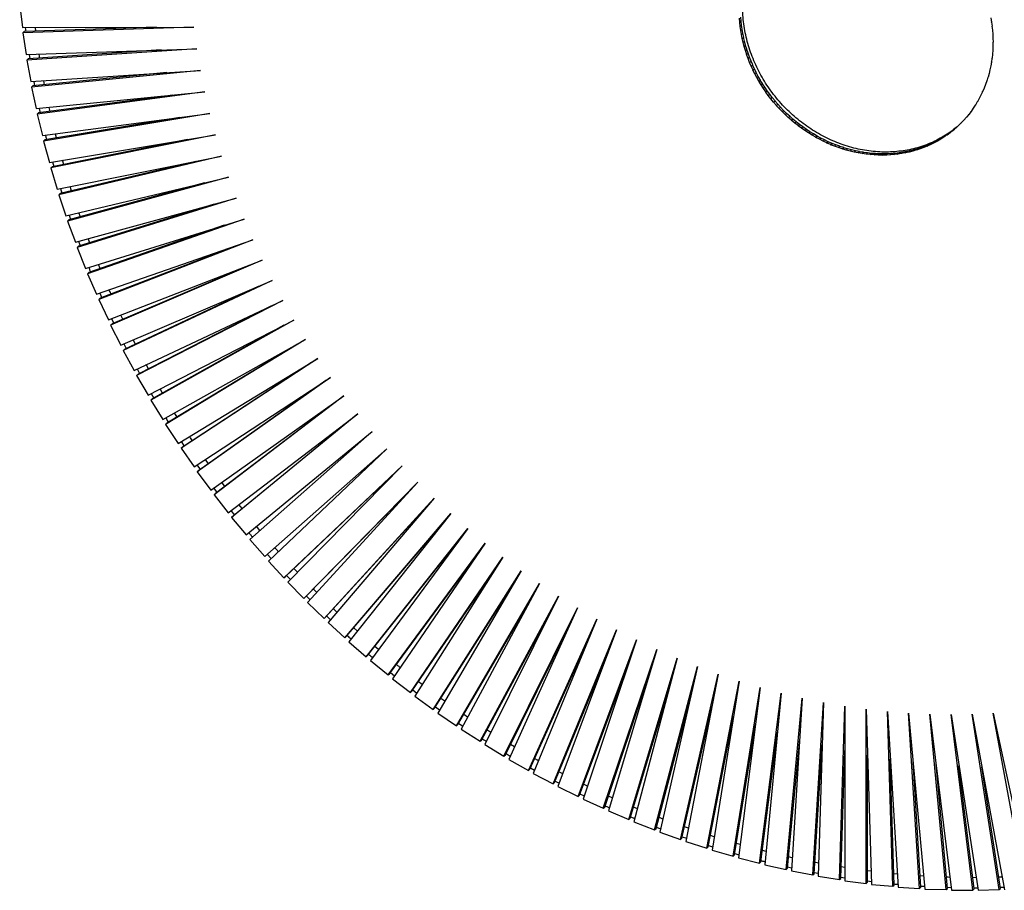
# Paper-space layout '_Dimétrica' of a CAD drawing. Header units: millimetres. Extents: x -425 to 423, y -431 to 430.
# Tile 1 of 3: x -423 to 67, y -431 to 2. Entities that reach past the tile are written whole.
import ezdxf

# ---------------------------------------------------------------- set-up
doc = ezdxf.new("R2010")
doc.units = ezdxf.units.MM

psp = doc.layouts.new('_Dimétrica')

# ---------------------------------------------------------------- linework, layer by layer
at = {"color": 7, "linetype": 'Continuous', "lineweight": 25}
for p, q in [((-422.72, 8.79), (-421.4, -1.97)), ((-64.45, 0.53), (-64.64, 2.54)), ((-64.48, 0.53), (-64.45, 0.53)), ((-64.23, -1.49), (-64.48, 0.53)), ((-64.45, 0.53), (-63.74, 1.15)), ((-63.74, 1.15), (-63.93, 3.14)), ((-63.53, -0.86), (-63.77, 1.13)), ((60.43, 2.71), (60.8, 0.7)), ((60.77, 0.7), (60.8, 0.72)), ((60.77, 0.7), (61.08, -1.32)), ((60.8, 0.7), (60.77, 0.7)), ((-421.4, -1.97), (-336.11, -1.85)), ((-336.11, -1.85), (-421.18, -4.71)), ((-421.18, -4.71), (-420.47, -4.09)), ((-421.18, -4.71), (-419.52, -15.47)), ((-354.68, -1.88), (-420.47, -4.09)), ((-419.94, -1.96), (-419.66, -4.06)), ((-414.64, -3.89), (-414.9, -1.96)), ((-64.26, -1.49), (-64.23, -1.49)), ((-63.95, -3.5), (-64.26, -1.49)), ((-64.23, -1.49), (-63.53, -0.86)), ((-63.98, -3.5), (-63.95, -3.5)), ((-63.61, -5.51), (-63.98, -3.5)), ((-63.95, -3.5), (-63.25, -2.88)), ((-63.61, -5.51), (-62.91, -4.89)), ((-63.25, -2.88), (-63.55, -0.89)), ((-62.91, -4.89), (-63.27, -2.9)), ((61.05, -1.32), (61.08, -1.3)), ((61.05, -1.32), (61.3, -3.33)), ((61.08, -1.32), (61.05, -1.32)), ((61.27, -3.33), (61.3, -3.31)), ((61.27, -3.33), (61.46, -5.35)), ((61.3, -3.33), (61.27, -3.33)), ((-63.64, -5.52), (-63.61, -5.51)), ((-63.21, -7.52), (-63.64, -5.52)), ((-63.24, -7.53), (-63.21, -7.52)), ((-62.75, -9.52), (-63.24, -7.53)), ((-63.21, -7.52), (-62.5, -6.9)), ((-62.5, -6.9), (-62.93, -4.91)), ((-62.78, -9.53), (-62.75, -9.52)), ((-62.22, -11.52), (-62.78, -9.53)), ((-62.75, -9.52), (-62.04, -8.9)), ((-62.04, -8.9), (-62.53, -6.92)), ((-61.52, -10.9), (-62.07, -8.92)), ((61.42, -5.35), (61.45, -5.32)), ((61.42, -5.35), (61.55, -7.36)), ((61.46, -5.35), (61.42, -5.35)), ((61.52, -7.36), (61.55, -7.33)), ((61.52, -7.36), (61.58, -9.36)), ((61.55, -7.36), (61.52, -7.36)), ((61.55, -9.36), (61.58, -9.33)), ((61.55, -9.36), (61.55, -11.36)), ((61.58, -9.36), (61.55, -9.36)), ((-419.52, -15.47), (-334.62, -12.61)), ((-334.62, -12.61), (-419.22, -18.22)), ((-352.29, -13.2), (-418.52, -17.59)), ((-62.25, -11.52), (-62.22, -11.52)), ((-61.64, -13.5), (-62.25, -11.52)), ((-62.22, -11.52), (-61.52, -10.9)), ((-61.67, -13.51), (-61.64, -13.5)), ((-61, -15.48), (-61.67, -13.51)), ((-61.64, -13.5), (-60.93, -12.88)), ((-60.93, -12.88), (-61.54, -10.92)), ((-60.29, -14.85), (-60.96, -12.9)), ((61.42, -13.34), (61.3, -15.32)), ((61.42, -13.34), (61.46, -13.31)), ((61.46, -13.34), (61.42, -13.34)), ((61.52, -11.35), (61.46, -13.34)), ((61.52, -11.35), (61.55, -11.33)), ((61.55, -11.36), (61.52, -11.35)), ((-419.22, -18.22), (-418.52, -17.59)), ((-419.22, -18.22), (-417.24, -28.95)), ((-418.03, -15.42), (-417.69, -17.54)), ((-412.68, -17.21), (-413, -15.25)), ((-61.03, -15.48), (-61, -15.48)), ((-60.3, -17.43), (-61.03, -15.48)), ((-61, -15.48), (-60.29, -14.85)), ((-60.33, -17.44), (-60.3, -17.43)), ((-59.54, -19.38), (-60.33, -17.44)), ((-59.59, -16.81), (-60.32, -14.87)), ((-60.3, -17.43), (-59.59, -16.81)), ((-58.83, -18.75), (-59.61, -16.83)), ((-59.57, -19.39), (-59.54, -19.38)), ((-58.72, -21.3), (-59.57, -19.39)), ((-59.54, -19.38), (-58.83, -18.75)), ((-58.02, -20.68), (-58.85, -18.77)), ((60.77, -19.22), (60.46, -21.15)), ((60.77, -19.22), (60.81, -19.18)), ((60.8, -19.22), (60.77, -19.22)), ((61.05, -17.27), (60.8, -19.22)), ((61.05, -17.27), (61.09, -17.24)), ((61.08, -17.28), (61.05, -17.27)), ((61.27, -15.31), (61.08, -17.28)), ((61.27, -15.31), (61.3, -15.28)), ((61.3, -15.32), (61.27, -15.31)), ((-417.24, -28.95), (-332.8, -23.36)), ((-332.8, -23.36), (-416.85, -31.7)), ((-349.55, -24.47), (-416.15, -31.08)), ((-58.75, -21.31), (-58.72, -21.3)), ((-57.85, -23.21), (-58.75, -21.31)), ((-58.72, -21.3), (-58.02, -20.68)), ((-57.14, -22.58), (-58.04, -20.7)), ((-57.88, -23.22), (-57.85, -23.21)), ((-56.92, -25.09), (-57.88, -23.22)), ((-57.85, -23.21), (-57.14, -22.58)), ((-56.21, -24.47), (-57.17, -22.6)), ((-56.92, -25.09), (-56.21, -24.47)), ((-55.23, -26.33), (-56.24, -24.49)), ((60.03, -23.05), (59.6, -24.95)), ((60.03, -23.05), (60.07, -23.01)), ((60.06, -23.06), (60.03, -23.05)), ((60.43, -21.14), (60.06, -23.06)), ((60.43, -21.14), (60.47, -21.11)), ((60.46, -21.15), (60.43, -21.14)), ((-415.72, -28.85), (-415.32, -31)), ((-410.32, -30.5), (-410.69, -28.52)), ((-56.95, -25.1), (-56.92, -25.09)), ((-55.94, -26.95), (-56.95, -25.1)), ((-55.97, -26.96), (-55.94, -26.95)), ((-54.9, -28.79), (-55.97, -26.96)), ((-55.94, -26.95), (-55.23, -26.33)), ((-54.2, -28.16), (-55.25, -26.35)), ((-54.93, -28.8), (-54.9, -28.79)), ((-53.81, -30.59), (-54.93, -28.8)), ((-54.9, -28.79), (-54.2, -28.16)), ((-53.11, -29.97), (-54.22, -28.18)), ((58.46, -28.63), (57.85, -30.46)), ((58.46, -28.63), (58.5, -28.59)), ((58.49, -28.65), (58.46, -28.63)), ((59.04, -26.8), (58.49, -28.65)), ((59.04, -26.8), (59.09, -26.76)), ((59.07, -26.81), (59.04, -26.8)), ((59.57, -24.93), (59.07, -26.81)), ((59.57, -24.93), (59.61, -24.9)), ((59.6, -24.95), (59.57, -24.93)), ((-416.85, -31.7), (-416.15, -31.08)), ((-416.85, -31.7), (-414.54, -42.41)), ((-414.54, -42.41), (-330.65, -34.08)), ((-330.65, -34.08), (-414.07, -45.16)), ((-53.84, -30.61), (-53.81, -30.59)), ((-52.67, -32.37), (-53.84, -30.61)), ((-53.81, -30.59), (-53.11, -29.97)), ((-51.97, -31.75), (-53.13, -29.99)), ((-52.7, -32.39), (-52.67, -32.37)), ((-51.48, -34.12), (-52.7, -32.39)), ((-52.67, -32.37), (-51.97, -31.75)), ((-50.77, -33.5), (-51.99, -31.77)), ((-51.51, -34.14), (-51.48, -34.12)), ((-50.24, -35.84), (-51.51, -34.14)), ((-51.48, -34.12), (-50.77, -33.5)), ((-49.53, -35.22), (-50.8, -33.52)), ((56.36, -33.98), (55.57, -35.71)), ((56.36, -33.98), (56.41, -33.93)), ((56.39, -33.99), (56.36, -33.98)), ((57.12, -32.23), (56.39, -33.99)), ((57.12, -32.23), (57.17, -32.18)), ((57.14, -32.24), (57.12, -32.23)), ((57.82, -30.44), (57.14, -32.24)), ((57.82, -30.44), (57.87, -30.4)), ((57.85, -30.46), (57.82, -30.44)), ((-346.46, -35.65), (-413.37, -44.54)), ((-50.27, -35.86), (-50.24, -35.84)), ((-48.95, -37.52), (-50.27, -35.86)), ((-50.24, -35.84), (-49.53, -35.22)), ((-48.25, -36.9), (-49.56, -35.23)), ((-48.98, -37.54), (-48.95, -37.52)), ((-47.62, -39.17), (-48.98, -37.54)), ((-48.95, -37.52), (-48.25, -36.9)), ((-46.91, -38.54), (-48.27, -36.92)), ((-47.64, -39.19), (-47.62, -39.17)), ((-46.24, -40.78), (-47.64, -39.19)), ((-47.62, -39.17), (-46.91, -38.54)), ((-45.53, -40.15), (-46.93, -38.56)), ((53.74, -39.03), (52.78, -40.66)), ((53.74, -39.03), (53.81, -38.97)), ((53.77, -39.05), (53.74, -39.03)), ((54.67, -37.38), (53.77, -39.05)), ((54.67, -37.38), (54.73, -37.33)), ((54.7, -37.4), (54.67, -37.38)), ((55.54, -35.7), (54.7, -37.4)), ((55.54, -35.7), (55.6, -35.64)), ((55.57, -35.71), (55.54, -35.7)), ((-413.01, -42.26), (-412.55, -44.43)), ((-407.57, -43.77), (-408, -41.76)), ((-46.26, -40.8), (-45.53, -40.15)), ((-44.81, -42.35), (-46.26, -40.8)), ((-44.11, -41.73), (-45.55, -40.17)), ((-44.83, -42.37), (-44.13, -41.75)), ((-44.83, -42.37), (-44.81, -42.35)), ((-43.35, -43.88), (-44.83, -42.37)), ((-44.81, -42.35), (-44.11, -41.73)), ((-44.13, -41.75), (-44.11, -41.73)), ((-42.64, -43.26), (-44.13, -41.75)), ((-43.37, -43.9), (-42.66, -43.28)), ((-43.37, -43.9), (-43.35, -43.88)), ((-41.84, -45.37), (-43.37, -43.9)), ((-43.35, -43.88), (-42.64, -43.26)), ((-42.66, -43.28), (-42.64, -43.26)), ((-41.13, -44.74), (-42.66, -43.28)), ((50.63, -43.75), (49.52, -45.27)), ((50.63, -43.75), (50.73, -43.66)), ((50.66, -43.77), (50.63, -43.75)), ((51.72, -42.22), (50.66, -43.77)), ((51.72, -42.22), (51.81, -42.14)), ((51.75, -42.24), (51.72, -42.22)), ((52.76, -40.65), (51.75, -42.24)), ((52.76, -40.65), (52.84, -40.58)), ((52.78, -40.66), (52.76, -40.65)), ((-414.07, -45.16), (-413.37, -44.54)), ((-414.07, -45.16), (-411.44, -55.83)), ((-411.44, -55.83), (-328.18, -44.77)), ((-328.18, -44.77), (-410.89, -58.57)), ((-343.03, -46.75), (-410.18, -57.95)), ((-41.86, -45.39), (-41.15, -44.77)), ((-41.86, -45.39), (-41.84, -45.37)), ((-40.29, -46.81), (-41.86, -45.39)), ((-41.84, -45.37), (-41.13, -44.74)), ((-41.15, -44.77), (-41.13, -44.74)), ((-39.58, -46.19), (-41.15, -44.77)), ((-40.31, -46.84), (-39.6, -46.21)), ((-40.31, -46.84), (-40.29, -46.81)), ((-38.7, -48.21), (-40.31, -46.84)), ((-40.29, -46.81), (-39.58, -46.19)), ((-39.6, -46.21), (-39.58, -46.19)), ((-38, -47.59), (-39.6, -46.21)), ((-38.72, -48.24), (-38.02, -47.61)), ((-38.72, -48.24), (-38.7, -48.21)), ((-37.08, -49.57), (-38.72, -48.24)), ((-38.7, -48.21), (-38, -47.59)), ((-38.02, -47.61), (-38, -47.59)), ((-36.37, -48.94), (-38.02, -47.61)), ((-37.1, -49.59), (-36.39, -48.97)), ((-37.08, -49.57), (-36.37, -48.94)), ((-36.39, -48.97), (-36.37, -48.94)), ((-34.72, -50.25), (-36.39, -48.97)), ((47.06, -48.1), (45.79, -49.48)), ((47.06, -48.1), (47.24, -47.94)), ((47.08, -48.12), (47.06, -48.1)), ((48.3, -46.69), (47.08, -48.12)), ((48.3, -46.69), (48.44, -46.57)), ((48.32, -46.72), (48.3, -46.69)), ((49.49, -45.25), (48.32, -46.72)), ((49.49, -45.25), (49.61, -45.14)), ((49.52, -45.27), (49.49, -45.25)), ((-37.1, -49.59), (-37.08, -49.57)), ((-35.42, -50.87), (-37.1, -49.59)), ((-35.44, -50.9), (-34.73, -50.27)), ((-35.44, -50.9), (-35.42, -50.87)), ((-33.73, -52.13), (-35.44, -50.9)), ((-35.42, -50.87), (-34.72, -50.25)), ((-34.73, -50.27), (-34.72, -50.25)), ((-33.02, -51.51), (-34.73, -50.27)), ((-33.75, -52.16), (-33.04, -51.53)), ((-33.75, -52.16), (-33.73, -52.13)), ((-32.01, -53.34), (-33.75, -52.16)), ((-33.73, -52.13), (-33.02, -51.51)), ((-33.04, -51.53), (-33.02, -51.51)), ((-31.3, -52.72), (-33.04, -51.53)), ((-32.02, -53.36), (-31.32, -52.74)), ((-32.02, -53.36), (-32.01, -53.34)), ((-30.26, -54.49), (-32.02, -53.36)), ((-32.01, -53.34), (-31.3, -52.72)), ((-31.32, -52.74), (-31.3, -52.72)), ((-29.55, -53.87), (-31.32, -52.74)), ((-30.26, -54.49), (-29.55, -53.87)), ((-29.56, -53.9), (-29.55, -53.87)), ((40.87, -53.78), (39.38, -54.91)), ((40.16, -54.4), (40.87, -53.78)), ((41.63, -53.24), (40.19, -54.43)), ((40.19, -54.43), (40.89, -53.8)), ((40.89, -53.8), (40.87, -53.78)), ((42.34, -52.62), (40.89, -53.8)), ((41.63, -53.24), (42.34, -52.62)), ((41.65, -53.27), (41.63, -53.24)), ((43.76, -51.41), (41.65, -53.27)), ((42.36, -52.64), (42.34, -52.62)), ((43.08, -52.05), (43.06, -52.03)), ((44.44, -50.77), (43.08, -52.05)), ((44.44, -50.77), (44.79, -50.46)), ((44.46, -50.79), (44.44, -50.77)), ((45.77, -49.46), (44.46, -50.79)), ((45.77, -49.46), (46.01, -49.25)), ((45.79, -49.48), (45.77, -49.46)), ((-410.89, -58.57), (-410.18, -57.95)), ((-410.89, -58.57), (-407.93, -69.2)), ((-407.93, -69.2), (-325.38, -55.42)), ((-325.38, -55.42), (-407.3, -71.93)), ((-339.26, -57.74), (-406.59, -71.31)), ((-30.27, -54.52), (-29.56, -53.9)), ((-30.27, -54.52), (-30.26, -54.49)), ((-28.47, -55.6), (-30.27, -54.52)), ((-27.77, -54.98), (-29.56, -53.9)), ((-28.49, -55.63), (-27.78, -55)), ((-28.49, -55.63), (-28.47, -55.6)), ((-26.67, -56.65), (-28.49, -55.63)), ((-28.47, -55.6), (-27.77, -54.98)), ((-27.78, -55), (-27.77, -54.98)), ((-25.96, -56.03), (-27.78, -55)), ((-25.97, -56.05), (-26.68, -56.68)), ((-26.68, -56.68), (-26.67, -56.65)), ((-24.83, -57.65), (-26.68, -56.68)), ((-26.67, -56.65), (-25.96, -56.03)), ((-25.97, -56.05), (-25.96, -56.03)), ((-24.13, -57.02), (-25.97, -56.05)), ((-24.85, -57.67), (-24.14, -57.05)), ((-24.85, -57.67), (-24.83, -57.65)), ((-22.98, -58.59), (-24.85, -57.67)), ((-24.83, -57.65), (-24.13, -57.02)), ((-24.14, -57.05), (-24.13, -57.02)), ((-22.27, -57.96), (-24.14, -57.05)), ((-22.99, -58.61), (-22.28, -57.99)), ((-22.99, -58.61), (-22.98, -58.59)), ((-21.1, -59.47), (-22.99, -58.61)), ((-22.98, -58.59), (-22.27, -57.96)), ((-22.28, -57.99), (-22.27, -57.96)), ((-20.4, -58.85), (-22.28, -57.99)), ((32.95, -58.77), (31.27, -59.64)), ((32.24, -59.4), (32.95, -58.77)), ((33.9, -58.51), (32.26, -59.43)), ((32.97, -58.8), (32.95, -58.77)), ((34.61, -57.89), (32.97, -58.8)), ((33.9, -58.51), (34.61, -57.89)), ((33.92, -58.54), (33.9, -58.51)), ((35.52, -57.56), (33.92, -58.54)), ((33.92, -58.54), (34.62, -57.91)), ((34.62, -57.91), (34.61, -57.89)), ((36.23, -56.94), (34.62, -57.91)), ((35.52, -57.56), (36.23, -56.94)), ((35.54, -57.59), (35.52, -57.56)), ((37.11, -56.56), (35.54, -57.59)), ((35.54, -57.59), (36.25, -56.97)), ((36.25, -56.97), (36.23, -56.94)), ((37.82, -55.94), (36.25, -56.97)), ((37.11, -56.56), (37.82, -55.94)), ((37.13, -56.59), (37.11, -56.56)), ((38.66, -55.51), (37.13, -56.59)), ((37.13, -56.59), (37.83, -55.97)), ((37.83, -55.97), (37.82, -55.94)), ((39.36, -54.89), (37.83, -55.97)), ((38.66, -55.51), (39.36, -54.89)), ((38.68, -55.54), (38.66, -55.51)), ((40.16, -54.4), (38.68, -55.54)), ((38.68, -55.54), (39.38, -54.91)), ((39.38, -54.91), (39.36, -54.89)), ((40.19, -54.43), (40.16, -54.4)), ((-21.11, -59.5), (-20.4, -58.87)), ((-21.11, -59.5), (-21.1, -59.47)), ((-19.21, -60.3), (-21.11, -59.5)), ((-21.1, -59.47), (-20.4, -58.85)), ((-20.4, -58.87), (-20.4, -58.85)), ((-18.5, -59.67), (-20.4, -58.87)), ((-19.22, -60.33), (-18.51, -59.7)), ((-19.22, -60.33), (-19.21, -60.3)), ((-17.29, -61.07), (-19.22, -60.33)), ((-19.21, -60.3), (-18.5, -59.67)), ((-18.51, -59.7), (-18.5, -59.67)), ((-16.59, -60.44), (-18.51, -59.7)), ((-17.3, -61.09), (-16.59, -60.47)), ((-17.3, -61.09), (-17.29, -61.07)), ((-15.36, -61.77), (-17.3, -61.09)), ((-17.29, -61.07), (-16.59, -60.44)), ((-16.59, -60.47), (-16.59, -60.44)), ((-14.66, -61.15), (-16.59, -60.47)), ((-15.37, -61.8), (-14.66, -61.18)), ((-15.37, -61.8), (-15.36, -61.77)), ((-13.42, -62.42), (-15.37, -61.8)), ((-15.36, -61.77), (-14.66, -61.15)), ((-14.66, -61.18), (-14.66, -61.15)), ((-12.72, -61.8), (-14.66, -61.18)), ((-13.43, -62.46), (-12.72, -61.83)), ((-13.43, -62.46), (-13.42, -62.42)), ((-11.47, -63.01), (-13.43, -62.46)), ((-13.42, -62.42), (-12.72, -61.8)), ((-12.72, -61.83), (-12.72, -61.8)), ((-10.76, -62.39), (-12.72, -61.83)), ((-11.47, -63.01), (-10.76, -62.39)), ((-11.47, -63.05), (-10.77, -62.42)), ((-11.47, -63.05), (-11.47, -63.01)), ((-9.5, -63.54), (-11.47, -63.05)), ((-10.77, -62.42), (-10.76, -62.39)), ((-8.8, -62.92), (-10.77, -62.42)), ((-9.51, -63.57), (-8.8, -62.95)), ((-9.51, -63.57), (-9.5, -63.54)), ((-7.53, -64.01), (-9.51, -63.57)), ((-9.5, -63.54), (-8.8, -62.92)), ((-8.8, -62.95), (-8.8, -62.92)), ((-6.83, -63.39), (-8.8, -62.95)), ((-7.54, -64.04), (-6.83, -63.42)), ((-7.53, -64.01), (-6.83, -63.39)), ((-6.83, -63.42), (-6.83, -63.39)), ((-4.85, -63.79), (-6.83, -63.42)), ((20.5, -63.35), (18.64, -63.79)), ((19.8, -63.98), (20.5, -63.35)), ((19.81, -64.01), (20.51, -63.38)), ((21.65, -63.5), (19.81, -64.01)), ((20.51, -63.38), (20.5, -63.35)), ((22.36, -62.88), (20.51, -63.38)), ((21.65, -63.5), (22.36, -62.88)), ((21.66, -63.53), (21.65, -63.5)), ((21.66, -63.53), (22.37, -62.91)), ((23.49, -62.97), (21.66, -63.53)), ((22.37, -62.91), (22.36, -62.88)), ((24.19, -62.34), (22.37, -62.91)), ((23.49, -62.97), (24.19, -62.34)), ((23.5, -63), (23.49, -62.97)), ((25.29, -62.37), (23.5, -63)), ((23.5, -63), (24.2, -62.37)), ((24.2, -62.37), (24.19, -62.34)), ((26, -61.75), (24.2, -62.37)), ((25.29, -62.37), (26, -61.75)), ((25.31, -62.4), (25.29, -62.37)), ((27.07, -61.72), (25.31, -62.4)), ((25.31, -62.4), (26.01, -61.78)), ((26.01, -61.78), (26, -61.75)), ((27.78, -61.09), (26.01, -61.78)), ((27.07, -61.72), (27.78, -61.09)), ((27.09, -61.75), (27.07, -61.72)), ((28.83, -61), (27.09, -61.75)), ((27.09, -61.75), (27.8, -61.12)), ((27.8, -61.12), (27.78, -61.09)), ((29.53, -60.38), (27.8, -61.12)), ((28.83, -61), (29.53, -60.38)), ((28.84, -61.03), (28.83, -61)), ((30.55, -60.23), (28.84, -61.03)), ((28.84, -61.03), (29.55, -60.41)), ((29.55, -60.41), (29.53, -60.38)), ((31.26, -59.61), (29.55, -60.41)), ((30.55, -60.23), (31.26, -59.61)), ((30.57, -60.26), (30.55, -60.23)), ((32.24, -59.4), (30.57, -60.26)), ((30.57, -60.26), (31.27, -59.64)), ((31.27, -59.64), (31.26, -59.61)), ((32.26, -59.43), (32.24, -59.4)), ((32.26, -59.43), (32.97, -58.8)), ((-404.02, -82.49), (-322.27, -66.02)), ((-322.27, -66.02), (-403.31, -85.22)), ((-400.84, -70.15), (-401.43, -68.11)), ((-7.54, -64.04), (-7.53, -64.01)), ((-5.56, -64.42), (-7.54, -64.04)), ((-5.56, -64.42), (-4.85, -63.79)), ((-5.56, -64.45), (-4.85, -63.83)), ((-5.56, -64.45), (-5.56, -64.42)), ((-3.57, -64.76), (-5.56, -64.45)), ((-4.85, -63.83), (-4.85, -63.79)), ((-2.87, -64.14), (-4.85, -63.83)), ((-3.58, -64.79), (-2.87, -64.17)), ((-3.58, -64.79), (-3.57, -64.76)), ((-1.59, -65.04), (-3.58, -64.79)), ((-3.57, -64.76), (-2.87, -64.14)), ((-2.87, -64.17), (-2.87, -64.14)), ((-0.88, -64.42), (-2.87, -64.17)), ((-1.59, -65.04), (-0.88, -64.42)), ((-1.59, -65.07), (-0.88, -64.45)), ((-1.59, -65.07), (-1.59, -65.04)), ((0.39, -65.26), (-1.59, -65.07)), ((-0.88, -64.45), (-0.88, -64.42)), ((1.1, -64.64), (-0.88, -64.45)), ((0.39, -65.26), (1.1, -64.64)), ((0.39, -65.29), (1.1, -64.67)), ((0.39, -65.29), (0.39, -65.26)), ((2.37, -65.42), (0.39, -65.29)), ((1.1, -64.67), (1.1, -64.64)), ((3.08, -64.79), (1.1, -64.67)), ((2.37, -65.42), (3.08, -64.79)), ((2.38, -65.45), (2.37, -65.42)), ((2.38, -65.45), (3.08, -64.82)), ((4.35, -65.51), (2.38, -65.45)), ((3.08, -64.82), (3.08, -64.79)), ((5.06, -64.89), (3.08, -64.82)), ((4.35, -65.51), (5.06, -64.89)), ((4.35, -65.54), (5.06, -64.92)), ((4.35, -65.54), (4.35, -65.51)), ((6.32, -65.54), (4.35, -65.54)), ((5.06, -64.92), (5.06, -64.89)), ((7.03, -64.91), (5.06, -64.92)), ((6.32, -65.54), (7.03, -64.91)), ((6.33, -65.57), (6.32, -65.54)), ((6.33, -65.57), (7.03, -64.95)), ((8.29, -65.5), (6.33, -65.57)), ((8.99, -64.88), (7.03, -64.95)), ((7.03, -64.95), (7.03, -64.91)), ((8.29, -65.5), (8.99, -64.88)), ((8.29, -65.54), (9, -64.91)), ((10.24, -65.41), (8.29, -65.54)), ((8.29, -65.54), (8.29, -65.5)), ((9, -64.91), (8.99, -64.88)), ((10.95, -64.78), (9, -64.91)), ((10.24, -65.41), (10.95, -64.78)), ((10.25, -65.44), (10.24, -65.41)), ((10.25, -65.44), (10.95, -64.81)), ((12.18, -65.25), (10.25, -65.44)), ((12.89, -64.62), (10.95, -64.81)), ((10.95, -64.81), (10.95, -64.78)), ((12.18, -65.25), (12.89, -64.62)), ((12.19, -65.28), (12.18, -65.25)), ((12.19, -65.28), (12.9, -64.65)), ((14.11, -65.02), (12.19, -65.28)), ((12.9, -64.65), (12.89, -64.62)), ((14.82, -64.4), (12.9, -64.65)), ((14.11, -65.02), (14.82, -64.4)), ((14.12, -65.05), (14.11, -65.02)), ((14.12, -65.05), (14.83, -64.43)), ((16.02, -64.74), (14.12, -65.05)), ((14.83, -64.43), (14.82, -64.4)), ((16.73, -64.11), (14.83, -64.43)), ((16.02, -64.74), (16.73, -64.11)), ((16.03, -64.77), (16.02, -64.74)), ((16.03, -64.77), (16.74, -64.14)), ((17.92, -64.39), (16.03, -64.77)), ((16.74, -64.14), (16.73, -64.11)), ((18.63, -63.76), (16.74, -64.14)), ((17.92, -64.39), (18.63, -63.76)), ((17.93, -64.42), (17.92, -64.39)), ((17.93, -64.42), (18.64, -63.79)), ((19.8, -63.98), (17.93, -64.42)), ((18.64, -63.79), (18.63, -63.76)), ((19.81, -64.01), (19.8, -63.98)), ((-407.3, -71.93), (-406.59, -71.31)), ((-407.3, -71.93), (-404.02, -82.49)), ((-406.38, -68.94), (-405.75, -71.14)), ((-335.16, -68.62), (-402.6, -84.59)), ((-399.72, -95.71), (-318.83, -76.55)), ((-318.83, -76.55), (-398.92, -98.42)), ((-402.45, -82.18), (-401.75, -84.39)), ((-330.73, -79.37), (-398.21, -97.8)), ((-396.87, -83.24), (-397.53, -81.18)), ((-403.31, -85.22), (-402.6, -84.59)), ((-403.31, -85.22), (-399.72, -95.71)), ((-395.02, -108.84), (-315.09, -87.01)), ((-315.09, -87.01), (-394.14, -111.53)), ((-325.99, -89.99), (-393.43, -110.91)), ((-398.92, -98.42), (-398.21, -97.8)), ((-398.14, -95.34), (-397.37, -97.57)), ((-392.53, -96.25), (-393.25, -94.18)), ((-389.93, -121.86), (-311.04, -97.38)), ((-311.04, -97.38), (-388.97, -124.53)), ((-398.92, -98.42), (-395.02, -108.84)), ((-320.93, -100.45), (-388.26, -123.9)), ((-387.81, -109.16), (-388.59, -107.08)), ((-384.46, -134.76), (-306.68, -107.66)), ((-306.68, -107.66), (-383.42, -137.41)), ((-394.14, -111.53), (-393.43, -110.91)), ((-394.14, -111.53), (-389.93, -121.86)), ((-393.44, -108.4), (-392.61, -110.65)), ((-315.58, -110.76), (-382.71, -136.78)), ((-382.72, -121.97), (-383.56, -119.88)), ((-378.61, -147.52), (-302.02, -117.84)), ((-302.02, -117.84), (-377.5, -150.15)), ((-309.93, -120.91), (-376.79, -149.53)), ((-388.97, -124.53), (-388.26, -123.9)), ((-388.97, -124.53), (-384.46, -134.76)), ((-372.39, -160.15), (-297.06, -127.9)), ((-297.06, -127.9), (-371.2, -162.75)), ((-304, -130.87), (-370.49, -162.12)), ((-383.42, -137.41), (-382.71, -136.78)), ((-382.91, -134.22), (-381.89, -136.46)), ((-383.42, -137.41), (-378.61, -147.52)), ((-365.81, -172.62), (-291.81, -137.83)), ((-291.81, -137.83), (-364.54, -175.19)), ((-297.79, -140.64), (-363.83, -174.56)), ((-377.06, -146.92), (-375.96, -149.17)), ((-371.37, -147.21), (-372.39, -145.11)), ((-377.5, -150.15), (-376.79, -149.53)), ((-377.5, -150.15), (-372.39, -160.15)), ((-358.86, -184.91), (-286.28, -147.63)), ((-286.28, -147.63), (-357.52, -187.45)), ((-291.32, -150.22), (-356.81, -186.83)), ((-370.84, -159.48), (-369.68, -161.74)), ((-365.15, -159.61), (-366.24, -157.51)), ((-351.56, -197.03), (-280.46, -157.29)), ((-280.46, -157.29), (-350.15, -199.54)), ((-284.58, -159.59), (-349.44, -198.91)), ((-371.2, -162.75), (-370.49, -162.12)), ((-371.2, -162.75), (-365.81, -172.62)), ((-358.58, -171.86), (-359.73, -169.76)), ((-343.92, -208.96), (-274.37, -166.79)), ((-274.37, -166.79), (-342.43, -211.42)), ((-277.6, -168.75), (-341.72, -210.8)), ((-364.54, -175.19), (-363.83, -174.56)), ((-364.54, -175.19), (-358.86, -184.91)), ((-364.27, -171.89), (-363.04, -174.16)), ((-335.94, -220.68), (-268.01, -176.13)), ((-268.01, -176.13), (-334.38, -223.1)), ((-270.38, -177.68), (-333.67, -222.48)), ((-357.35, -184.14), (-356.05, -186.4)), ((-351.66, -183.95), (-352.89, -181.85)), ((-327.63, -232.18), (-261.39, -185.3)), ((-261.39, -185.3), (-326, -234.57)), ((-357.52, -187.45), (-356.81, -186.83)), ((-357.52, -187.45), (-351.56, -197.03)), ((-262.93, -186.39), (-325.29, -233.94)), ((-344.41, -195.87), (-345.71, -193.76)), ((-318.99, -243.46), (-254.51, -194.28)), ((-254.51, -194.28), (-317.3, -245.8)), ((-255.26, -194.85), (-316.59, -245.17)), ((-350.15, -199.54), (-349.44, -198.91)), ((-350.15, -199.54), (-343.92, -208.96)), ((-310.05, -254.49), (-247.38, -203.07)), ((-247.38, -203.07), (-308.29, -256.79)), ((-342.46, -208.07), (-340.96, -210.3)), ((-342.43, -211.42), (-341.72, -210.8)), ((-342.43, -211.42), (-335.94, -220.68)), ((-300.8, -265.28), (-240.01, -211.67)), ((-240.01, -211.67), (-298.97, -267.53)), ((-334.5, -219.73), (-332.93, -221.95)), ((-328.85, -219.06), (-330.33, -217)), ((-291.25, -275.81), (-232.4, -220.06)), ((-232.4, -220.06), (-289.36, -278)), ((-334.38, -223.1), (-333.67, -222.48)), ((-334.38, -223.1), (-327.63, -232.18)), ((-290.54, -275.18), (-233.07, -220.73)), ((-320.59, -230.35), (-322.14, -228.29)), ((-281.42, -286.06), (-224.57, -228.23)), ((-280.71, -285.44), (-225.84, -229.62)), ((-224.57, -228.23), (-279.47, -288.2)), ((-326.21, -231.18), (-324.57, -233.39)), ((-326, -234.57), (-325.29, -233.94)), ((-326, -234.57), (-318.99, -243.46)), ((-312.02, -241.42), (-313.64, -239.37)), ((-271.31, -296.04), (-216.52, -236.18)), ((-270.61, -295.41), (-218.35, -238.33)), ((-216.52, -236.18), (-269.31, -298.12)), ((-317.62, -242.41), (-315.9, -244.61)), ((-260.94, -305.72), (-208.25, -243.9)), ((-208.25, -243.9), (-258.88, -307.75)), ((-317.3, -245.8), (-316.59, -245.17)), ((-317.3, -245.8), (-310.05, -254.49)), ((-260.23, -305.1), (-210.59, -246.85)), ((-303.16, -252.26), (-304.84, -250.22)), ((-250.31, -315.1), (-199.78, -251.37)), ((-199.78, -251.37), (-248.19, -317.07)), ((-308.29, -256.79), (-300.8, -265.28)), ((-249.6, -314.48), (-202.58, -255.17)), ((-239.43, -324.18), (-191.11, -258.6)), ((-191.11, -258.6), (-237.26, -326.09)), ((-299.52, -264.15), (-297.63, -266.25)), ((-238.73, -323.55), (-194.31, -263.28)), ((-298.97, -267.53), (-291.25, -275.81)), ((-228.32, -332.93), (-182.26, -265.58)), ((-182.26, -265.58), (-226.1, -334.78)), ((-284.56, -273.11), (-286.36, -271.22)), ((-227.61, -332.31), (-185.8, -271.16)), ((-216.99, -341.36), (-173.23, -272.3)), ((-173.23, -272.3), (-214.72, -343.14)), ((-291.25, -275.81), (-290.54, -275.18)), ((-289.98, -274.64), (-288.06, -276.67)), ((-289.36, -278), (-281.42, -286.06)), ((-216.28, -340.74), (-177.04, -278.81)), ((-205.44, -349.45), (-164.03, -278.74)), ((-164.03, -278.74), (-203.13, -351.17)), ((-274.84, -283.14), (-276.66, -281.32)), ((-281.42, -286.06), (-280.71, -285.44)), ((-280.16, -284.87), (-278.22, -286.83)), ((-279.47, -288.2), (-271.31, -296.04)), ((-204.73, -348.83), (-168.06, -286.21)), ((-193.69, -357.2), (-154.67, -284.92)), ((-154.67, -284.92), (-191.34, -358.85)), ((-264.85, -292.9), (-266.69, -291.14)), ((-192.99, -356.58), (-158.86, -293.36)), ((-181.76, -364.6), (-145.15, -290.82)), ((-145.15, -290.82), (-179.36, -366.18)), ((-271.31, -296.04), (-270.61, -295.41)), ((-270.07, -294.83), (-268.11, -296.72)), ((-269.31, -298.12), (-260.94, -305.72)), ((-169.64, -371.64), (-135.5, -296.42)), ((-135.5, -296.42), (-167.21, -373.15)), ((-254.62, -302.38), (-256.47, -300.69)), ((-181.05, -363.98), (-149.44, -300.25)), ((-157.36, -378.32), (-125.71, -301.74)), ((-125.71, -301.74), (-154.89, -379.75)), ((-260.94, -305.72), (-260.23, -305.1)), ((-258.88, -307.75), (-250.31, -315.1)), ((-168.93, -371.02), (-139.81, -306.86)), ((-144.93, -384.62), (-115.81, -306.77)), ((-115.81, -306.77), (-142.42, -385.98)), ((-244.14, -311.57), (-246.01, -309.95)), ((-156.65, -377.69), (-130, -313.19)), ((-132.35, -390.54), (-105.78, -311.49)), ((-105.78, -311.49), (-129.81, -391.82)), ((-250.31, -315.1), (-249.6, -314.48)), ((-248.19, -317.07), (-239.43, -324.18)), ((-119.64, -396.08), (-95.66, -315.9)), ((-95.66, -315.9), (-117.08, -397.29)), ((-238.27, -322.93), (-236.22, -324.57)), ((-144.22, -383.99), (-119.99, -319.23)), ((-106.82, -401.23), (-85.44, -320.01)), ((-85.44, -320.01), (-104.23, -402.36)), ((-239.43, -324.18), (-238.73, -323.55)), ((-237.26, -326.09), (-228.32, -332.93)), ((-222.44, -328.99), (-224.36, -327.55)), ((-131.64, -389.92), (-109.82, -324.97)), ((-93.9, -405.99), (-75.14, -323.79)), ((-75.14, -323.79), (-91.28, -407.04)), ((-80.88, -410.35), (-64.77, -327.27)), ((-64.77, -327.27), (-78.25, -411.31)), ((-228.32, -332.93), (-227.61, -332.31)), ((-227.17, -331.66), (-225.12, -333.23)), ((-118.94, -395.46), (-99.47, -330.39)), ((-67.79, -414.3), (-54.34, -330.42)), ((-54.34, -330.42), (-65.13, -415.18)), ((-226.1, -334.78), (-216.99, -341.36)), ((-211.26, -337.23), (-213.19, -335.85)), ((-106.12, -400.61), (-88.98, -335.5)), ((-54.62, -417.85), (-43.85, -333.24)), ((-43.85, -333.24), (-51.96, -418.65)), ((-41.41, -420.98), (-33.32, -335.74)), ((-33.32, -335.74), (-38.73, -421.7)), ((-28.16, -423.7), (-22.76, -337.91)), ((-22.76, -337.91), (-25.47, -424.34)), ((-216.99, -341.36), (-216.28, -340.74)), ((-215.86, -340.08), (-213.8, -341.57)), ((-93.19, -405.37), (-78.34, -340.28)), ((-14.88, -426.01), (-12.18, -339.74)), ((-12.18, -339.74), (-12.18, -426.56)), ((-1.59, -341.25), (1.11, -428.36)), ((-1.59, -427.89), (-1.59, -341.25)), ((9, -342.41), (14.41, -429.74)), ((11.7, -429.35), (9, -342.41)), ((-214.72, -343.14), (-205.44, -349.45)), ((-199.88, -345.15), (-201.81, -343.84)), ((-80.17, -409.72), (-67.57, -344.73)), ((19.58, -343.24), (27.69, -430.69)), ((24.98, -430.4), (19.58, -343.24)), ((30.14, -343.74), (40.94, -431.22)), ((38.23, -431.01), (30.14, -343.74)), ((40.67, -343.89), (54.14, -431.33)), ((51.44, -431.21), (40.67, -343.89)), ((51.16, -343.71), (67.29, -431.02)), ((64.6, -430.98), (51.16, -343.71)), ((61.59, -343.19), (80.38, -430.28)), ((77.7, -430.33), (61.59, -343.19)), ((-205.44, -349.45), (-204.73, -348.83)), ((-204.35, -348.17), (-202.28, -349.59)), ((-203.13, -351.17), (-193.69, -357.2)), ((-188.31, -352.74), (-190.24, -351.49)), ((-67.08, -413.68), (-56.68, -348.83)), ((-53.92, -417.22), (-45.69, -352.59)), ((-193.69, -357.2), (-192.99, -356.58)), ((-40.71, -420.36), (-34.6, -355.99)), ((-191.34, -358.85), (-181.76, -364.6)), ((-176.55, -359.99), (-178.48, -358.81)), ((-27.45, -423.08), (-23.42, -359.03)), ((-14.18, -425.38), (-12.18, -361.71)), ((-181.76, -364.6), (-181.05, -363.98)), ((-180.72, -363.31), (-178.62, -364.54)), ((-179.36, -366.18), (-169.64, -371.64)), ((-0.88, -427.27), (-0.88, -364.01)), ((12.41, -428.73), (10.46, -365.94)), ((-169.64, -371.64), (-168.93, -371.02)), ((-168.62, -370.33), (-166.53, -371.5)), ((25.69, -429.77), (21.83, -367.49)), ((38.94, -430.39), (33.21, -368.65)), ((52.15, -430.59), (44.6, -369.43)), ((65.31, -430.36), (55.98, -369.82)), ((-167.21, -373.15), (-157.36, -378.32)), ((-156.36, -376.99), (-154.27, -378.09)), ((-152.51, -373.37), (-154.45, -372.37)), ((-157.36, -378.32), (-156.65, -377.69)), ((-154.89, -379.75), (-144.93, -384.62)), ((-140.26, -379.53), (-142.2, -378.59)), ((-144.93, -384.62), (-144.22, -383.99)), ((-143.96, -383.3), (-141.87, -384.33)), ((-142.42, -385.98), (-132.35, -390.54)), ((-127.87, -385.33), (-129.8, -384.45)), ((-132.35, -390.54), (-131.64, -389.92)), ((-129.81, -391.82), (-119.64, -396.08)), ((-115.36, -390.76), (-117.29, -389.94)), ((-119.64, -396.08), (-118.94, -395.46)), ((-118.73, -394.78), (-116.65, -395.63)), ((-117.08, -397.29), (-106.82, -401.23)), ((-106.82, -401.23), (-106.12, -400.61)), ((-105.93, -399.92), (-103.85, -400.7)), ((-90, -400.44), (-91.92, -399.79)), ((-104.23, -402.36), (-93.9, -405.99)), ((-93.9, -405.99), (-93.19, -405.37)), ((-93.03, -404.67), (-90.96, -405.39)), ((-77.18, -404.69), (-79.08, -404.09)), ((-91.28, -407.04), (-80.88, -410.35)), ((-80.88, -410.35), (-80.17, -409.72)), ((-80.04, -409.03), (-77.99, -409.69)), ((-78.25, -411.31), (-67.79, -414.3)), ((-64.29, -408.55), (-66.17, -408.01)), ((-67.79, -414.3), (-67.08, -413.68)), ((-66.97, -413), (-64.93, -413.6)), ((-65.13, -415.18), (-54.62, -417.85)), ((-51.33, -412.03), (-53.19, -411.54)), ((-38.32, -415.11), (-40.17, -414.68)), ((-54.62, -417.85), (-53.92, -417.22)), ((-51.96, -418.65), (-41.41, -420.98)), ((-41.41, -420.98), (-40.71, -420.36)), ((-40.64, -419.7), (-38.63, -420.13)), ((-12.18, -419.99), (-14, -419.72)), ((-38.73, -421.7), (-28.16, -423.7)), ((-28.16, -423.7), (-27.45, -423.08)), ((-27.41, -422.42), (-25.42, -422.79)), ((-25.47, -424.34), (-14.88, -426.01)), ((-14.88, -426.01), (-14.18, -425.38)), ((-14.15, -424.74), (-12.18, -425.05)), ((0.91, -421.82), (-0.88, -421.6)), ((14.01, -423.25), (12.23, -423.08)), ((27.09, -424.27), (25.34, -424.15)), ((53.17, -425.04), (51.47, -425.06)), ((66.14, -424.79), (64.46, -424.85)), ((-12.18, -426.56), (-1.59, -427.89)), ((-1.59, -427.89), (-0.88, -427.27)), ((-0.88, -426.64), (1.07, -426.9)), ((1.11, -428.36), (11.7, -429.35)), ((11.7, -429.35), (12.41, -428.73)), ((14.41, -429.74), (24.98, -430.4)), ((24.98, -430.4), (25.69, -429.77)), ((25.65, -429.2), (27.56, -429.3)), ((27.69, -430.69), (38.23, -431.01)), ((38.23, -431.01), (38.94, -430.39)), ((38.88, -429.82), (40.77, -429.87)), ((51.44, -431.21), (52.15, -430.59)), ((52.08, -430.03), (53.94, -430.03)), ((54.14, -431.33), (64.6, -430.98)), ((64.6, -430.98), (65.31, -430.36)), ((65.23, -429.82), (67.06, -429.77)), ((40.94, -431.22), (51.44, -431.21))]:
    psp.add_line(p, q, dxfattribs=at)
for points, knots in [([(423.44, -53.03), (423.43, -51.05), (423.4, -45.3), (423.14, -35.77), (422.54, -24.43), (421.65, -13.08), (420.46, -1.71), (418.98, 9.65), (417.2, 21.01), (415.13, 32.36), (412.78, 43.68), (410.13, 54.97), (407.2, 66.22), (403.99, 77.43), (400.49, 88.58), (396.71, 99.67), (392.66, 110.69), (388.33, 121.64), (383.73, 132.49), (378.86, 143.26), (373.73, 153.93), (368.33, 164.49), (362.68, 174.93), (356.78, 185.25), (350.63, 195.44), (344.23, 205.5), (337.59, 215.41), (330.72, 225.17), (323.61, 234.78), (316.28, 244.22), (308.73, 253.49), (300.96, 262.58), (292.99, 271.49), (284.8, 280.21), (276.42, 288.74), (267.85, 297.06), (259.09, 305.18), (250.15, 313.08), (241.03, 320.76), (231.74, 328.22), (222.3, 335.45), (212.7, 342.45), (202.94, 349.21), (193.05, 355.72), (183.02, 361.99), (172.87, 368), (162.59, 373.75), (152.2, 379.25), (141.71, 384.48), (131.11, 389.44), (120.43, 394.13), (109.66, 398.54), (98.81, 402.68), (87.89, 406.53), (76.92, 410.1), (65.88, 413.38), (54.81, 416.38), (43.69, 419.08), (32.55, 421.49), (21.38, 423.61), (10.19, 425.43), (-1, 426.96), (-12.19, 428.18), (-23.37, 429.11), (-34.54, 429.74), (-45.68, 430.06), (-56.79, 430.09), (-67.86, 429.82), (-78.88, 429.24), (-89.84, 428.37), (-100.75, 427.2), (-111.58, 425.72), (-122.34, 423.96), (-133.01, 421.89), (-143.59, 419.53), (-154.06, 416.88), (-164.43, 413.94), (-174.69, 410.7), (-184.82, 407.18), (-194.82, 403.38), (-204.69, 399.3), (-214.41, 394.93), (-223.99, 390.29), (-233.4, 385.38), (-242.66, 380.2), (-251.74, 374.75), (-260.65, 369.05), (-269.38, 363.08), (-277.92, 356.86), (-286.26, 350.39), (-294.34, 343.76), (-299.53, 339.16), (-302.08, 336.89)], [0, 0, 0, 0, 0.005895, 0.017068, 0.028241, 0.039415, 0.050589, 0.061763, 0.072937, 0.084112, 0.095287, 0.106461, 0.117637, 0.128812, 0.139987, 0.151163, 0.162338, 0.173514, 0.18469, 0.195865, 0.207041, 0.218217, 0.229393, 0.24057, 0.251746, 0.262922, 0.274098, 0.285275, 0.296451, 0.307627, 0.318804, 0.32998, 0.341157, 0.352333, 0.36351, 0.374686, 0.385863, 0.397039, 0.408215, 0.419392, 0.430568, 0.441745, 0.452921, 0.464097, 0.475273, 0.48645, 0.497626, 0.508802, 0.519978, 0.531154, 0.542329, 0.553505, 0.564681, 0.575856, 0.587031, 0.598206, 0.609381, 0.620556, 0.631731, 0.642905, 0.654079, 0.665253, 0.676427, 0.6876, 0.698773, 0.709946, 0.721119, 0.732291, 0.743463, 0.754634, 0.765805, 0.776976, 0.788147, 0.799317, 0.810487, 0.821656, 0.832825, 0.843994, 0.855162, 0.86633, 0.877497, 0.888665, 0.899832, 0.910998, 0.922165, 0.933331, 0.944497, 0.955662, 0.966828, 0.977994, 0.989159, 1, 1, 1, 1]), ([(43.78, -51.34), (42.97, -52.01), (41.12, -53.55), (38, -55.66), (34.48, -57.7), (30.79, -59.47), (26.96, -60.96), (23, -62.16), (18.94, -63.07), (14.79, -63.69), (10.56, -64.01), (6.29, -64.03), (2, -63.76), (-2.31, -63.18), (-6.61, -62.31), (-10.88, -61.15), (-15.09, -59.7), (-19.24, -57.98), (-23.29, -55.98), (-27.24, -53.72), (-31.05, -51.22), (-34.73, -48.47), (-38.24, -45.5), (-41.57, -42.31), (-44.71, -38.93), (-47.64, -35.36), (-50.34, -31.63), (-52.81, -27.76), (-55.04, -23.75), (-57.01, -19.64), (-58.71, -15.43), (-60.14, -11.15), (-61.28, -6.82), (-62.15, -2.46), (-62.72, 1.92), (-63, 6.28), (-62.98, 10.62), (-62.68, 14.9), (-62.08, 19.12), (-61.19, 23.24), (-60.02, 27.26), (-58.57, 31.16), (-56.84, 34.9), (-54.85, 38.49), (-52.6, 41.9), (-50.1, 45.1), (-47.52, 47.98), (-45.67, 49.67), (-44.82, 50.44)], [0, 0, 0, 0, 0.017161, 0.039171, 0.061179, 0.083181, 0.105174, 0.127157, 0.149129, 0.171087, 0.193033, 0.214967, 0.236889, 0.2588, 0.280701, 0.302594, 0.32448, 0.34636, 0.368234, 0.390104, 0.411971, 0.433835, 0.455696, 0.477556, 0.499415, 0.521272, 0.543129, 0.564985, 0.586842, 0.608699, 0.630557, 0.652416, 0.674279, 0.696144, 0.718014, 0.73989, 0.761772, 0.783663, 0.805563, 0.827474, 0.849397, 0.871334, 0.893283, 0.915247, 0.937223, 0.959211, 0.981209, 1, 1, 1, 1]), ([(-409.91, -55.63), (-409.86, -55.85), (-409.69, -56.58), (-409.49, -57.3), (-409.35, -57.81)], [0, 0, 0, 0, 0.303431, 1, 1, 1, 1]), ([(-404.42, -56.99), (-404.45, -56.86), (-404.63, -56.19), (-404.79, -55.52), (-404.91, -54.96)], [0, 0, 0, 0, 0.181685, 1, 1, 1, 1]), ([(-388.37, -121.37), (-388.17, -121.88), (-387.87, -122.64), (-387.55, -123.38), (-387.45, -123.62)], [0, 0, 0, 0, 0.680897, 1, 1, 1, 1]), ([(-377.23, -134.66), (-377.41, -134.28), (-377.73, -133.59), (-378.03, -132.89), (-378.17, -132.56)], [0, 0, 0, 0, 0.543049, 1, 1, 1, 1]), ([(-350.09, -196.21), (-350.01, -196.34), (-349.55, -197.1), (-349.07, -197.84), (-348.67, -198.45)], [0, 0, 0, 0, 0.178897, 1, 1, 1, 1]), ([(-336.79, -207.57), (-337.19, -206.99), (-337.67, -206.3), (-338.12, -205.6), (-338.19, -205.48)], [0, 0, 0, 0, 0.836378, 1, 1, 1, 1]), ([(-308.72, -253.4), (-308.41, -253.78), (-307.82, -254.52), (-307.2, -255.23), (-306.91, -255.57)], [0, 0, 0, 0, 0.520507, 1, 1, 1, 1]), ([(-294.01, -262.82), (-294.18, -262.63), (-294.78, -261.98), (-295.35, -261.31), (-295.76, -260.83)], [0, 0, 0, 0, 0.294695, 1, 1, 1, 1]), ([(-259.73, -304.5), (-259.16, -305.04), (-258.51, -305.65), (-257.83, -306.24), (-257.74, -306.32)], [0, 0, 0, 0, 0.866597, 1, 1, 1, 1]), ([(-249.13, -313.89), (-249.1, -313.91), (-248.44, -314.5), (-247.76, -315.06), (-247.1, -315.59)], [0, 0, 0, 0, 0.040773, 1, 1, 1, 1]), ([(-233.4, -320.44), (-233.77, -320.15), (-234.41, -319.65), (-235.04, -319.13), (-235.3, -318.91)], [0, 0, 0, 0, 0.5764177, 1, 1, 1, 1]), ([(-192.63, -355.92), (-192.37, -356.09), (-191.68, -356.55), (-190.98, -356.98), (-190.54, -357.24)], [0, 0, 0, 0, 0.37546, 1, 1, 1, 1]), ([(-164.61, -366.86), (-165.21, -366.54), (-165.86, -366.19), (-166.5, -365.81), (-166.56, -365.78)], [0, 0, 0, 0, 0.915788, 1, 1, 1, 1]), ([(-131.41, -389.23), (-130.89, -389.48), (-130.2, -389.81), (-129.5, -390.11), (-129.32, -390.19)], [0, 0, 0, 0, 0.753173, 1, 1, 1, 1]), ([(-102.74, -395.81), (-102.94, -395.73), (-103.59, -395.5), (-104.22, -395.24), (-104.65, -395.06)], [0, 0, 0, 0, 0.319746, 1, 1, 1, 1]), ([(-53.83, -416.57), (-53.72, -416.6), (-53.05, -416.79), (-52.37, -416.94), (-51.81, -417.07)], [0, 0, 0, 0, 0.169741, 1, 1, 1, 1]), ([(-25.26, -417.76), (-25.71, -417.68), (-26.32, -417.58), (-26.93, -417.45), (-27.1, -417.42)], [0, 0, 0, 0, 0.733622, 1, 1, 1, 1]), ([(40.15, -424.89), (40.1, -424.88), (39.53, -424.88), (38.95, -424.84), (38.42, -424.81)], [0, 0, 0, 0, 0.085752, 1, 1, 1, 1]), ([(12.39, -428.14), (12.76, -428.18), (13.41, -428.26), (14.05, -428.3), (14.32, -428.32)], [0, 0, 0, 0, 0.578332, 1, 1, 1, 1])]:
    psp.add_open_spline(points, degree=3, knots=knots, dxfattribs=at)

doc.saveas('drawing.dxf')
